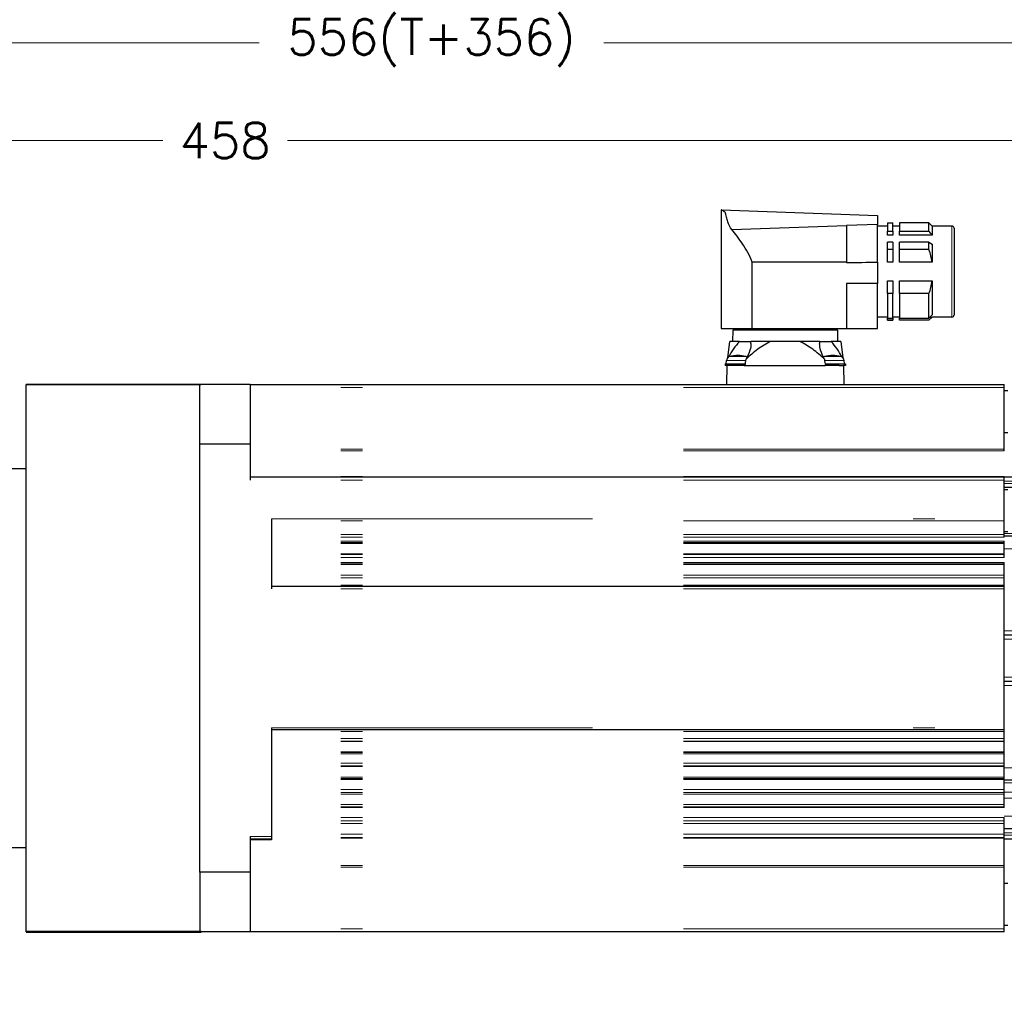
# Model space of a CAD drawing. Extents: x 12273 to 13958, y -1141 to 57.
# Tile 4 of 23: x 12707 to 12941, y -561 to -328. Entities that reach past the tile are written whole.
import ezdxf

# ---------------------------------------------------------------- set-up
doc = ezdxf.new("R2010")
doc.units = 0
doc.header["$LTSCALE"] = 25.4
doc.linetypes.add('DASHEDBIDOT', pattern=[12.4, 3, -3, 0.2, -3, 0.2, -3])
doc.layers.get('0').update_dxf_attribs({"linetype": 'CONTINUOUS'})
doc.layers.get('Defpoints').update_dxf_attribs({"linetype": 'CONTINUOUS'})
for name, color, linetype, lineweight in [('AM_0', 7, 'CONTINUOUS', 50), ('AM_5_Dimension', 6, 'CONTINUOUS', 13), ('ATA-DIM', 252, 'CONTINUOUS', 25), ('Layer0000', 7, 'CONTINUOUS', 25), ('외형선(ISO)', 7, 'CONTINUOUS', 35)]:
    doc.layers.add(name, color=color, linetype=linetype, lineweight=lineweight)
doc.styles.get("Standard").update_dxf_attribs({"font": 'simplex.shx'})
doc.dimstyles.new('ata_A1', dxfattribs={"dimtxt": 4.2, "dimasz": 4.2, "dimexe": 2, "dimexo": 2, "dimgap": 2, "dimtad": 0, "dimtih": 1, "dimtoh": 1, "dimdec": 6, "dimdsep": 46, "dimtxsty": 'Standard', "dimcen": 0, "dimclrd": 252, "dimclre": 252, "dimclrt": 4, "dimadec": 6, "dimazin": 2, "dimtfac": 1, "dimtdec": 6, "dimtofl": 0, "dimtmove": 0, "dimatfit": 3, "dimfxl": 0, "dimtolj": 1, "dimtzin": 0, "dimlwd": 0, "dimlwe": 0, "dimarcsym": 0})

# ---------------------------------------------------------------- blocks, each defined once
blk = doc.blocks.new('DEH')
at = {"color": 0, "ltscale": 5}
blk.add_line((12758.38, -3927.55), (12758.38, -3797.55), dxfattribs=at)
for p, q in [((12668.58, -3920.05), (12668.58, -3805.05)), ((12728.58, -3805.05), (12744.88, -3805.05)), ((12744.88, -3817.55), (12744.88, -3805.05)), ((12744.88, -3907.55), (12744.88, -3920.05)), ((12728.58, -3920.05), (12744.88, -3920.05))]:
    blk.add_line(p, q)
at = {"color": 7}
for p, q in [((12728.58, -3920.05), (12728.58, -3805.05)), ((12728.58, -3919.55), (12728.58, -3805.55))]:
    blk.add_line(p, q, dxfattribs=at)
at = {"ltscale": 5}
for p, q in [((12758.38, -3817.55), (12744.88, -3817.55)), ((12758.38, -3907.55), (12744.88, -3907.55))]:
    blk.add_line(p, q, dxfattribs=at)
at = {"layer": 'AM_0'}
blk.add_line((12758.38, -3927.55), (12799.88, -3927.55), dxfattribs=at)
at = {"layer": 'AM_5_Dimension', "color": 0}
for p, q in [((12728.58, -3805.05), (12728.58, -3920.05)), ((12672.58, -3919.55), (12672.58, -3805.55))]:
    blk.add_line(p, q, dxfattribs=at)
at = {"layer": 'Layer0000', "color": 7, "linetype": 'Continuous', "lineweight": 25}
for p, q in [((12799.58, -3811.74), (12799.58, -3797.55)), ((12799.58, -3913.35), (12799.58, -3811.74)), ((12799.58, -3913.35), (12799.58, -3927.55))]:
    blk.add_line(p, q, dxfattribs=at)
at = {"layer": '외형선(ISO)'}
for p, q in [((12799.88, -3797.55), (12758.38, -3797.55)), ((12672.08, -3805.05), (12668.58, -3805.05)), ((12672.58, -3805.55), (12672.08, -3805.05)), ((12673.08, -3805.05), (12672.58, -3805.55)), ((12673.08, -3805.05), (12728.08, -3805.05)), ((12728.58, -3805.55), (12728.08, -3805.05)), ((12728.58, -3805.55), (12729.08, -3805.05)), ((12672.58, -3919.55), (12672.08, -3920.05)), ((12672.58, -3919.55), (12673.08, -3920.05)), ((12728.58, -3919.55), (12728.08, -3920.05)), ((12668.58, -3920.05), (12672.08, -3920.05)), ((12673.08, -3920.05), (12728.08, -3920.05))]:
    blk.add_line(p, q, dxfattribs=at)
blk = doc.blocks.new('*D13725')
at = {"layer": 'ATA-DIM', "color": 252, "lineweight": 0}
for p, q in [((12526.58, -405.14), (12526.58, -352.74)), ((12984.58, -438.94), (12984.58, -352.74)), ((12534.98, -356.74), (12740.78, -356.74)), ((12976.18, -356.74), (12770.37, -356.74))]:
    blk.add_line(p, q, dxfattribs=at)
at = {"layer": 'ATA-DIM', "color": 252}
for points in [[(12534.98, -355.34), (12534.98, -358.14), (12526.58, -356.74)], [(12976.18, -358.14), (12976.18, -355.34), (12984.58, -356.74)]]:
    blk.add_solid(points, dxfattribs=at)
at = {"layer": 'Defpoints', "color": 0}
for p in [(12984.58, -356.74), (12526.58, -409.14), (12984.58, -442.94)]:
    blk.add_point(p, dxfattribs=at)
at = {"layer": 'ATA-DIM', "color": 4, "insert": (12755.58, -356.74), "char_height": 8.4, "attachment_point": 5}
blk.add_mtext('\\A1;458', dxfattribs=at)
blk = doc.blocks.new('*D13724')
at = {"layer": 'ATA-DIM', "color": 252, "lineweight": 0}
for p, q in [((12526.58, -405.14), (12526.58, -329.54)), ((13082.58, -556.64), (13082.58, -329.54)), ((12534.98, -333.54), (12763.66, -333.54)), ((13074.18, -333.54), (12845.49, -333.54))]:
    blk.add_line(p, q, dxfattribs=at)
at = {"layer": 'ATA-DIM', "color": 252}
for points in [[(12534.98, -332.14), (12534.98, -334.94), (12526.58, -333.54)], [(13074.18, -334.94), (13074.18, -332.14), (13082.58, -333.54)]]:
    blk.add_solid(points, dxfattribs=at)
at = {"layer": 'Defpoints', "color": 0}
for p in [(13082.58, -333.54), (12526.58, -409.14), (13082.58, -560.64)]:
    blk.add_point(p, dxfattribs=at)
at = {"layer": 'ATA-DIM', "color": 4, "insert": (12804.58, -333.54), "char_height": 8.4, "attachment_point": 5}
blk.add_mtext('\\A1;556(T+356)', dxfattribs=at)

msp = doc.modelspace()

# ---------------------------------------------------------------- linework, layer by layer
at = {"layer": 'Layer0000', "color": 7, "linetype": 'Continuous', "lineweight": 25}
for p, q in [((12873.3748599, -373.1434275), (12873.3748599, -401.3934275)), ((12873.3751099, -373.1434275), (12910.4448599, -374.5617945)), ((12910.4448599, -374.5617945), (12910.4448599, -374.9528588)), ((12910.4448599, -374.954465), (12910.4448599, -375.2292234)), ((12910.4448599, -375.2292234), (12910.4448599, -376.6553345)), ((12912.8448599, -376.2934275), (12914.0948599, -376.2934275)), ((12912.8448599, -376.2934275), (12912.8448599, -378.2382191)), ((12914.0948599, -378.2382191), (12914.0948599, -376.2934275)), ((12922.6948599, -376.2934275), (12915.6948599, -376.2934275)), ((12915.6948599, -376.2934275), (12915.6948599, -378.2382191)), ((12922.6948599, -378.2382191), (12922.6948599, -376.2934275)), ((12922.6948617, -376.2934293), (12923.4448599, -377.0434275)), ((12875.8828083, -377.8831356), (12903.0753599, -376.9171326)), ((12910.4448599, -376.6553345), (12903.0753599, -376.9171326)), ((12903.0753599, -376.9171326), (12903.0753599, -385.5816898)), ((12910.4448599, -385.5907323), (12910.4448599, -376.6568314)), ((12912.8448599, -377.0434275), (12910.4448599, -377.0434275)), ((12912.8448599, -379.2184637), (12912.8448599, -378.2382191)), ((12912.8448599, -378.2382191), (12914.0948599, -378.2382191)), ((12915.6948599, -377.0434275), (12914.0948599, -377.0434275)), ((12914.0948599, -378.2382191), (12914.0948599, -379.2184637)), ((12915.6948599, -379.2184637), (12915.6948599, -378.2382191)), ((12915.6948599, -378.2382191), (12922.6948599, -378.2382191)), ((12928.1448599, -377.0434275), (12923.4448599, -377.0434275)), ((12923.4448599, -377.0434275), (12923.4448599, -379.2184637)), ((12928.6448599, -377.5434275), (12928.6448599, -387.8434275)), ((12914.0948599, -379.2184637), (12912.8448599, -379.2184637)), ((12914.0948599, -380.8565348), (12912.8448599, -380.8565348)), ((12912.8448599, -382.6302958), (12912.8448599, -380.8565348)), ((12914.0948599, -380.8565348), (12914.0948599, -382.6302958)), ((12923.4448599, -379.2184637), (12915.6948599, -379.2184637)), ((12922.6948599, -380.8565348), (12915.6948599, -380.8565348)), ((12915.6948599, -382.6302958), (12915.6948599, -380.8565348)), ((12922.6948599, -380.8565348), (12923.4448599, -381.3392316)), ((12922.6948599, -382.6302958), (12922.6948599, -380.8565348)), ((12914.0948599, -382.6302958), (12912.8448599, -382.6302958)), ((12912.8448599, -385.6159619), (12912.8448599, -382.6302958)), ((12914.0948599, -382.6302958), (12914.0948599, -385.6159619)), ((12922.6948599, -382.6302958), (12915.6948599, -382.6302958)), ((12915.6948599, -385.6159619), (12915.6948599, -382.6302958)), ((12923.4448599, -381.3392316), (12923.4448599, -385.6159619)), ((12880.6978476, -401.3934275), (12880.6978476, -385.5816898)), ((12903.0753599, -385.5816898), (12880.6978476, -385.5816898)), ((12903.0753599, -385.5816898), (12903.0753599, -385.6799753)), ((12910.4448599, -385.5907323), (12910.4448599, -390.7042563)), ((12914.0948599, -385.6159619), (12912.8448599, -385.6159619)), ((12923.4448599, -385.6159619), (12915.6948599, -385.6159619)), ((12928.6448599, -387.8434275), (12928.6448599, -398.1434275)), ((12912.8448599, -393.0565592), (12912.8448599, -390.0708931)), ((12912.8448599, -390.0708931), (12914.0948599, -390.0708931)), ((12914.0948599, -390.0708931), (12914.0948599, -393.0565592)), ((12915.6948599, -393.0565592), (12915.6948599, -390.0708931)), ((12915.6948599, -390.0708931), (12923.4448599, -390.0708931)), ((12923.4448599, -390.0708931), (12923.4448599, -398.1092933)), ((12903.0753599, -390.6508196), (12903.0753599, -401.3934275)), ((12910.4448599, -401.3932803), (12910.4448599, -390.7042609)), ((12912.8448599, -393.0565592), (12912.8448599, -398.8750439)), ((12914.0948599, -393.0565592), (12912.8448599, -393.0565592)), ((12914.0948599, -398.8750439), (12914.0948599, -393.0565592)), ((12915.6948599, -393.0565592), (12915.6948599, -398.8750439)), ((12922.6948599, -393.0565592), (12915.6948599, -393.0565592)), ((12922.6948599, -398.8750439), (12922.6948599, -393.0565592)), ((12912.8448599, -398.6434275), (12910.4448599, -398.6434275)), ((12912.8448599, -399.3885926), (12912.8448599, -398.8750439)), ((12912.8448599, -398.8750439), (12914.0948599, -398.8750439)), ((12912.8448599, -399.3885926), (12912.8448599, -399.3934275)), ((12914.0948599, -399.3885926), (12912.8448599, -399.3885926)), ((12912.8448599, -399.3934275), (12914.0948599, -399.3934275)), ((12915.6948599, -398.6434275), (12914.0948599, -398.6434275)), ((12914.0948599, -398.8750439), (12914.0948599, -399.3885926)), ((12914.0948599, -399.3934275), (12914.0948599, -399.3885926)), ((12915.6948599, -399.3885926), (12915.6948599, -398.8750439)), ((12915.6948599, -398.8750439), (12922.6948599, -398.8750439)), ((12915.6948599, -399.3885926), (12915.6948599, -399.3934275)), ((12922.6948599, -399.3885926), (12915.6948599, -399.3885926)), ((12922.6948599, -399.3934275), (12915.6948599, -399.3934275)), ((12922.6948599, -399.3885926), (12923.4448599, -398.6360175)), ((12922.6948599, -399.3934275), (12922.6948599, -399.3885926)), ((12922.69486, -399.3934275), (12923.4448599, -398.6434275)), ((12922.9292391, -398.6360175), (12923.4448599, -398.6360175)), ((12923.4448599, -398.6360175), (12923.4448599, -398.6434275)), ((12928.1448599, -398.6434275), (12923.4448599, -398.6434275)), ((12873.3748599, -401.3934275), (12880.6978476, -401.3934275)), ((12876.1224886, -401.7434275), (12876.0753599, -404.4434275)), ((12901.0282312, -401.7434275), (12876.1224886, -401.7434275)), ((12876.5253599, -401.3934275), (12876.5253599, -401.7434275)), ((12880.6978476, -401.3934275), (12903.0753599, -401.3934275)), ((12900.6253599, -401.3934275), (12900.6253599, -401.7434275)), ((12901.0753599, -404.4434275), (12901.0282312, -401.7434274)), ((12903.0753599, -401.3934275), (12910.4448599, -401.3934275)), ((12874.9045994, -408.305316), (12875.3787797, -404.4434275)), ((12877.6966871, -404.4434275), (12875.3787797, -404.4434275)), ((12877.6966871, -404.4434275), (12880.3961153, -404.4434275)), ((12885.1855375, -404.4434275), (12880.3961153, -404.4434275)), ((12891.9651823, -404.4434275), (12885.1855375, -404.4434275)), ((12896.7546045, -404.4434275), (12891.9651823, -404.4434275)), ((12896.7546045, -404.4434275), (12899.4540328, -404.4434275)), ((12901.7719401, -404.4434275), (12899.4540328, -404.4434275)), ((12901.7719401, -404.4434275), (12902.2461204, -408.305316)), ((12874.55036, -409.7634271), (12874.6244846, -408.9161782)), ((12902.6003599, -409.7634271), (12902.5262352, -408.9161782)), ((12874.3003599, -409.7634275), (12874.3003599, -410.1434275)), ((12874.3003599, -409.7634275), (12877.3003599, -409.7634275)), ((12874.6789077, -410.1434275), (12874.3003599, -410.1434275)), ((12874.6789077, -410.1434275), (12874.6003599, -414.6434275)), ((12875.7975506, -410.1434275), (12874.6789077, -410.1434275)), ((12877.3003599, -410.1434275), (12875.7975506, -410.1434275)), ((12877.3003599, -409.7634275), (12879.1016955, -409.7634275)), ((12878.8031693, -410.1434275), (12877.3003599, -410.1434275)), ((12878.8031693, -410.1434275), (12879.0337657, -410.1434275)), ((12879.0337657, -410.1434275), (12898.1169542, -410.1434275)), ((12898.0490244, -409.7634275), (12899.8503599, -409.7634275)), ((12898.3475506, -410.1434275), (12898.1169542, -410.1434275)), ((12899.8503599, -410.1434275), (12898.3475506, -410.1434275)), ((12899.8503599, -409.7634275), (12902.8503599, -409.7634275)), ((12901.3531693, -410.1434275), (12899.8503599, -410.1434275)), ((12901.3531693, -410.1434275), (12902.4718121, -410.1434275)), ((12902.8503599, -410.1434275), (12902.4718121, -410.1434275)), ((12902.5503599, -414.6434275), (12902.4718121, -410.1434275)), ((12902.8503599, -409.7634275), (12902.8503599, -410.1434275)), ((12761.5753599, -414.6434275), (12749.5753599, -414.6434275)), ((12761.5753599, -414.6434275), (12761.5753599, -428.8374239)), ((12761.5753599, -414.6434275), (12940.5753599, -414.6434275)), ((12940.5753599, -415.3434275), (12940.5753599, -414.6434275)), ((12940.5753599, -430.0072512), (12940.5753599, -415.3434275)), ((12941.3753599, -416.1434275), (12940.5753599, -416.1434275)), ((12941.3753599, -426.1434275), (12940.5753599, -426.1434275)), ((12761.5753599, -428.8374239), (12749.5753599, -428.8374239)), ((12761.5753599, -428.8374239), (12761.5753599, -437.3434275)), ((12940.5753599, -430.3832828), (12940.5753599, -430.0072512)), ((12940.5753599, -436.6434275), (12761.5753599, -436.6434275)), ((12940.5753599, -436.6434275), (12940.5753599, -436.4729729)), ((12950.5753599, -436.6434275), (12940.5753599, -436.6434275)), ((12940.5753599, -437.3434275), (12940.5753599, -436.6434275)), ((12940.5753599, -446.5547524), (12940.5753599, -437.3434275)), ((12950.5753599, -439.1434275), (12940.5753599, -439.1434275)), ((12941.3753599, -439.6434275), (12940.5753599, -439.6434275)), ((12766.5753599, -446.5547524), (12766.5753599, -453.6434275)), ((12940.5753599, -446.9877651), (12940.5753599, -446.5547524)), ((12940.5753599, -450.2693055), (12940.5753599, -446.9877651)), ((12941.3753599, -449.6434275), (12940.5753599, -449.6434275)), ((12940.5753599, -450.9215691), (12940.5753599, -450.2693055)), ((12950.5753599, -450.6434275), (12940.5753599, -450.6434275)), ((12940.5753599, -452.1456563), (12940.5753599, -451.8586862)), ((12940.5753599, -452.395759), (12940.5753599, -452.1456563)), ((12940.5753599, -454.891096), (12940.5753599, -452.395759)), ((12766.5753599, -453.6434275), (12766.5753599, -458.6434275)), ((12940.5753599, -455.0388897), (12940.5753599, -454.891096)), ((12940.5753599, -455.7205743), (12940.5753599, -455.0388897)), ((12940.5753599, -457.2768404), (12940.5753599, -456.9509977)), ((12940.5753599, -457.395759), (12940.5753599, -457.2768404)), ((12940.5753599, -459.891096), (12940.5753599, -457.395759)), ((12766.5753599, -458.6434275), (12766.5753599, -463.1434275)), ((12940.5753599, -459.9347785), (12940.5753599, -459.891096)), ((12940.5753599, -460.579373), (12940.5753599, -459.9347785)), ((12940.5753599, -462.6434275), (12766.5753599, -462.6434275)), ((12940.5753599, -462.2760032), (12940.5753599, -460.579373)), ((12940.5753599, -462.6434275), (12940.5753599, -462.2760032)), ((12940.5753599, -463.1434275), (12940.5753599, -462.6434275)), ((12940.5753599, -496.1434275), (12940.5753599, -463.1434275)), ((12950.5753599, -474.1434275), (12940.5753599, -474.1434275)), ((12950.5753927, -485.1434261), (12940.5753599, -485.1434275)), ((12766.5753599, -496.1434275), (12766.5753599, -500.6434275)), ((12940.5753599, -496.6434275), (12766.5753599, -496.6434275)), ((12940.5753599, -496.6434275), (12940.5753599, -496.1434275)), ((12940.5753599, -497.0108517), (12940.5753599, -496.6434275)), ((12940.5753599, -498.7074819), (12940.5753599, -497.0108517)), ((12940.5753599, -499.3520765), (12940.5753599, -498.7074819)), ((12940.5753599, -499.395759), (12940.5753599, -499.3520765)), ((12940.5753599, -501.891096), (12940.5753599, -499.395759)), ((12766.5753599, -500.6434275), (12766.5753599, -506.6434275)), ((12940.5753599, -502.0100145), (12940.5753599, -501.891096)), ((12940.5753599, -502.3358573), (12940.5753599, -502.0100145)), ((12940.5753599, -504.5349147), (12940.5753599, -502.3358573)), ((12940.5753599, -505.2239934), (12940.5753599, -504.5349147)), ((12766.5753599, -506.6434275), (12766.5753599, -513.1434275)), ((12940.5753599, -505.395759), (12940.5753599, -505.2239934)), ((12940.5753599, -507.891096), (12940.5753599, -505.395759)), ((12940.5753599, -508.1713813), (12940.5753599, -507.891096)), ((12940.5753599, -508.450547), (12940.5753599, -508.1713813)), ((12940.5753599, -510.8038464), (12940.5753599, -508.450547)), ((12950.5753599, -508.6434275), (12940.5753599, -508.6434275)), ((12940.5753599, -511.5407796), (12940.5753599, -510.8038464)), ((12940.5753599, -511.895759), (12940.5753599, -511.5407796)), ((12940.5753599, -514.391096), (12940.5753599, -511.895759)), ((12766.5753599, -513.1434275), (12766.5753599, -520.1434275)), ((12940.5753599, -514.9038713), (12940.5753599, -514.391096)), ((12940.5753599, -515.1320333), (12940.5753599, -514.9038713)), ((12940.5753599, -518.2844902), (12940.5753599, -517.4964683)), ((12940.5753599, -518.895759), (12940.5753599, -518.2844902)), ((12940.5753599, -521.391096), (12940.5753599, -518.895759)), ((12766.5753599, -520.1434275), (12766.5753599, -521.9434275)), ((12950.5753599, -520.1434275), (12940.5753599, -520.1434275)), ((12761.5753599, -521.9434275), (12761.5753599, -530.4494311)), ((12766.5753599, -522.6434275), (12761.5753599, -522.6434275)), ((12766.5753599, -521.9434275), (12766.5753599, -522.6434275)), ((12766.5753599, -522.6434275), (12766.5753599, -522.813882)), ((12940.5753599, -522.2393363), (12940.5753599, -521.391096)), ((12940.5753599, -522.4119266), (12940.5753599, -522.2393363)), ((12940.5753599, -528.9035722), (12940.5753599, -522.4119266)), ((12950.5753599, -522.6434275), (12940.5753599, -522.6434275)), ((12761.5753599, -530.4494311), (12749.5753599, -530.4494311)), ((12761.5753599, -530.4494311), (12761.5753599, -544.6434275)), ((12940.5753599, -529.2796038), (12940.5753599, -528.9035722)), ((12940.5753599, -543.9434275), (12940.5753599, -529.2796038)), ((12941.3753599, -533.1434275), (12940.5753599, -533.1434275)), ((12941.3753599, -543.1434275), (12940.5753599, -543.1434275)), ((12940.5753599, -544.6434275), (12940.5753599, -543.9434275)), ((12761.5753599, -544.6434275), (12749.5753599, -544.6434275)), ((12940.5753599, -544.6434275), (12761.5753599, -544.6434275))]:
    msp.add_line(p, q, dxfattribs=at)
at = {"layer": 'Layer0000', "color": 251, "linetype": 'DASHEDBIDOT', "lineweight": 18}
for p, q in [((12928.1448599, -377.0434275), (12928.1448599, -387.8434275)), ((12928.1448599, -387.8434275), (12928.1448599, -398.6434275)), ((12874.6244846, -408.9161786), (12877.3003599, -408.9161786)), ((12875.3407325, -408.0433188), (12877.3003599, -408.0433188)), ((12877.3003599, -408.0433188), (12879.2599873, -408.0433188)), ((12877.3003599, -408.9161786), (12879.2405901, -408.9161786)), ((12897.8907325, -408.0433188), (12899.8503599, -408.0433188)), ((12897.9101297, -408.9161786), (12899.8503599, -408.9161786)), ((12899.8503599, -408.0433188), (12901.8099873, -408.0433188)), ((12899.8503599, -408.9161786), (12902.5262352, -408.9161786)), ((12940.5753599, -415.3434275), (12761.5753599, -415.3434275)), ((12940.5753599, -430.0072512), (12761.5753599, -430.0072512)), ((12940.5753599, -430.3832828), (12761.5753599, -430.3832828)), ((12940.5753599, -436.4729729), (12761.5753599, -436.4729729)), ((12940.5753599, -437.3434275), (12761.5753599, -437.3434275)), ((12950.5753927, -437.6445947), (12940.5753599, -437.6434275)), ((12950.5753599, -438.1434275), (12940.5753599, -438.1434275)), ((12766.5753599, -446.5547524), (12940.5753599, -446.5547524)), ((12940.5753599, -446.9877651), (12766.5753599, -446.9877651)), ((12940.5753599, -450.2693055), (12766.5753599, -450.2693055)), ((12940.5753599, -450.9215691), (12766.5753599, -450.9215691)), ((12950.5753599, -450.057641), (12940.5753599, -450.057641)), ((12940.5753599, -451.8586862), (12766.5753599, -451.8586862)), ((12940.5753599, -452.1456563), (12766.5753599, -452.1456563)), ((12940.5753599, -452.395759), (12766.5753599, -452.395759)), ((12940.5753599, -454.891096), (12766.5753599, -454.891096)), ((12940.5753599, -455.0388897), (12766.5753599, -455.0388897)), ((12940.5753599, -455.7205743), (12766.5753599, -455.7205743)), ((12950.5753599, -453.6434275), (12940.5753599, -453.6434275)), ((12940.5753599, -456.9509977), (12766.5753599, -456.9509977)), ((12940.5753599, -457.2768404), (12766.5753599, -457.2768404)), ((12940.5753599, -457.395759), (12766.5753599, -457.395759)), ((12940.5753599, -459.891096), (12766.5753599, -459.891096)), ((12940.5753599, -459.9347785), (12766.5753599, -459.9347785)), ((12940.5753599, -460.579373), (12766.5753599, -460.579373)), ((12940.5753599, -462.2760032), (12766.5753599, -462.2760032)), ((12940.5753599, -463.1434275), (12766.5753599, -463.1434275)), ((12950.5753599, -473.1434275), (12940.5753599, -473.1434275)), ((12950.5753599, -475.1434275), (12940.5753599, -475.1434275)), ((12950.5753599, -484.1434275), (12940.5753599, -484.1434275)), ((12950.5753599, -486.1434275), (12940.5753599, -486.1434275)), ((12766.5753599, -496.1434275), (12940.5753599, -496.1434275)), ((12940.5753599, -497.0108517), (12766.5753599, -497.0108517)), ((12940.5753599, -498.7074819), (12766.5753599, -498.7074819)), ((12940.5753599, -499.3520765), (12766.5753599, -499.3520765)), ((12940.5753599, -499.395759), (12766.5753599, -499.395759)), ((12940.5753599, -501.891096), (12766.5753599, -501.891096)), ((12940.5753599, -502.0100145), (12766.5753599, -502.0100145)), ((12940.5753599, -502.3358573), (12766.5753599, -502.3358573)), ((12940.5753599, -504.5349147), (12766.5753599, -504.5349147)), ((12940.5753599, -505.2239934), (12766.5753599, -505.2239934)), ((12940.5753599, -505.395759), (12766.5753599, -505.395759)), ((12950.5753599, -505.6434275), (12940.5753599, -505.6434275)), ((12940.5753599, -507.891096), (12766.5753599, -507.891096)), ((12940.5753599, -508.1713813), (12766.5753599, -508.1713813)), ((12940.5753599, -508.450547), (12766.5753599, -508.450547)), ((12950.5753599, -509.2292139), (12940.5753599, -509.2292139)), ((12940.5753599, -510.8038464), (12766.5753599, -510.8038464)), ((12940.5753599, -511.5407796), (12766.5753599, -511.5407796)), ((12940.5753599, -511.895759), (12766.5753599, -511.895759)), ((12950.5753599, -511.480641), (12940.5753599, -511.480641)), ((12950.5753599, -512.8948546), (12940.5753599, -512.8948546)), ((12940.5753599, -514.391096), (12766.5753599, -514.391096)), ((12940.5753599, -514.9038713), (12766.5753599, -514.9038713)), ((12940.5753599, -515.1320333), (12766.5753599, -515.1320333)), ((12940.5753599, -517.4964683), (12766.5753599, -517.4964683)), ((12940.5753599, -518.2844902), (12766.5753599, -518.2844902)), ((12940.5753599, -518.895759), (12766.5753599, -518.895759)), ((12950.5753599, -517.1434275), (12940.5753599, -517.1434275)), ((12950.5753599, -521.1434275), (12940.5753599, -521.1434275)), ((12761.5753599, -521.9434275), (12766.5753599, -521.9434275)), ((12766.5753599, -522.813882), (12761.5753599, -522.813882)), ((12940.5753599, -521.391096), (12766.5753599, -521.391096)), ((12940.5753599, -522.2393363), (12766.5753599, -522.2393363)), ((12940.5753599, -522.4119266), (12766.5753599, -522.4119266)), ((12950.5753599, -521.6434275), (12940.5753599, -521.6434275)), ((12940.5753599, -528.9035722), (12761.5753599, -528.9035722)), ((12940.5753599, -529.2796038), (12761.5753599, -529.2796038)), ((12940.5753599, -543.9434275), (12761.5753599, -543.9434275))]:
    msp.add_line(p, q, dxfattribs=at)
at = {"layer": 'Layer0000', "color": 7, "linetype": 'Continuous', "lineweight": 25}
for centre, radius, start, end in [((12881.1995936, -410.7639147), 52.7236001, 36.749490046, 38.090807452), ((12928.1448599, -377.5434275), 0.5, 0.000092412, 90), ((12910.5780664, -387.2610702), 12.9715364, 7.286129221, 20.915766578), ((12890.2248749, 1246.9273934), 1632.6579419, 270.4509739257, 270.7096094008), ((12910.5531787, -388.419533), 12.9970164, 339.097656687, 352.700447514), ((12887.5634838, -3214.9305299), 2824.3223081, 89.5358105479, 89.6853158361), ((12471.0130772, 44.2663497), 632.7643538, 315.5468269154, 315.6438816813), ((12928.1448599, -398.1434275), 0.5, 270, 359.999907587), ((12889.4952503, -415.3835275), 16.0901176, 137.162087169, 153.206730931), ((12876.7563723, -404.8952122), 3.6676748, 0.194655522, 7.075672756), ((12900.3845451, -404.8935216), 3.6577389, 172.931692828, 179.899514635), ((12887.6681186, -415.3737912), 16.0742224, 26.783753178, 42.843120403), ((12875.6206793, -409.0033343), 1, 106.257080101, 174.999947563), ((12877.3003599, -414.7634275), 7, 73.742882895, 106.25711154), ((12834.2378937, -401.9573773), 45.5376939, 349.643970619, 351.559769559), ((12878.9800405, -409.0033343), 1, 56.45738696, 73.742919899), ((12898.1706793, -409.0033343), 1, 106.257080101, 123.555624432), ((12942.9128261, -401.9573773), 45.5376939, 188.44023044, 190.356029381), ((12899.8503599, -414.7634275), 7, 73.74287523, 106.257134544), ((12901.5300405, -409.0033343), 1, 5.000052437, 73.742919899)]:
    msp.add_arc(centre, radius, start, end, dxfattribs=at)
for points in [[(12873.3753599, -373.1434275), (12873.3750266, -373.1434275), (12873.3748599, -373.1434275), (12873.3748599, -373.1434275)], [(12885.1855375, -404.4434275), (12884.0391096, -404.9341082), (12881.9939847, -406.2338959), (12880.1661434, -407.8129735), (12879.2823923, -408.6412913)], [(12897.8683275, -408.6412913), (12896.9821319, -407.8106823), (12895.1373293, -406.2171962), (12893.0952094, -404.9270885), (12891.9651823, -404.4434275)]]:
    msp.add_open_spline(points, degree=3, dxfattribs=at)
for points, knots in [([(12875.8828083, -377.8831356), (12875.4800955, -377.340971), (12875.0210599, -376.3956655), (12874.638329, -375.096699), (12874.4939143, -374.4003889), (12874.4103635, -374.0025769), (12874.2786433, -373.7166972), (12874.0970294, -373.6209023), (12873.6019403, -373.2779861), (12873.3861869, -373.1499408), (12873.3753599, -373.1436957)], [0, 0, 0, 0, 0.002632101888, 0.003948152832, 0.004606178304, 0.00493519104, 0.005264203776, 0.005922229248, 0.00658025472, 0.010528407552, 0.010528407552, 0.010528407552, 0.010528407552]), ([(12880.6978476, -385.5816898), (12880.4320937, -384.7644791), (12879.7228078, -383.2692233), (12878.0077082, -380.5683562), (12876.6728731, -378.8594863), (12875.8828083, -377.8831356)], [0, 0, 0, 0, 0.002592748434, 0.005185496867, 0.010370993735, 0.010370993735, 0.010370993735, 0.010370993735]), ([(12880.424026, -404.8827517), (12880.4268819, -405.3958195), (12880.2132265, -406.6520361), (12879.6809497, -407.9347711), (12879.2823923, -408.6412913)], [0.0005907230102, 0.0005907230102, 0.0005907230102, 0.0005907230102, 0.0026156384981, 0.0052312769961, 0.0052312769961, 0.0052312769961, 0.0052312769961]), ([(12897.8683275, -408.6412913), (12897.4658995, -407.9279098), (12896.9408913, -406.6602837), (12896.7247363, -405.4010494), (12896.7268119, -404.8871067)], [0, 0, 0, 0, 0.0026248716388, 0.0046530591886, 0.0046530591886, 0.0046530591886, 0.0046530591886])]:
    msp.add_open_spline(points, degree=3, knots=knots, dxfattribs=at)

# ---------------------------------------------------------------- block references
msp.add_blockref('DEH', (-50, 3382.90534))

# ---------------------------------------------------------------- dimensions: what is measured, and where the dimension line sits
at = {"layer": 'ATA-DIM'}
dim = msp.add_linear_dim(base=(13082.5753599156, -333.541335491), p1=(12526.5753599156, -409.1434274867), p2=(13082.5753599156, -560.6428701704), text='<>(T+356)', dimstyle='ata_A1', override={"dimscale": 2, "dimtxt": 4.2, "dimtxsty": 'Standard', "dimtfac": 0.571429, "dimtdec": 2, "dimtfill": 0}, dxfattribs=at)
dim.commit()
dim.dimension.update_dxf_attribs({"geometry": '*D13724', "text_midpoint": (12804.5753599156, -333.541335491)})
dim = msp.add_linear_dim(base=(12984.5753599, -356.7363573), p1=(12526.5753599, -409.1434275), p2=(12984.5753599, -442.9370248), dimstyle='ata_A1', override={"dimscale": 2, "dimtfac": 0.571429, "dimtdec": 2, "dimtfill": 0}, dxfattribs=at)
dim.commit()
dim.dimension.update_dxf_attribs({"geometry": '*D13725', "text_midpoint": (12755.5753599, -356.7363573)})

doc.saveas('drawing.dxf')
